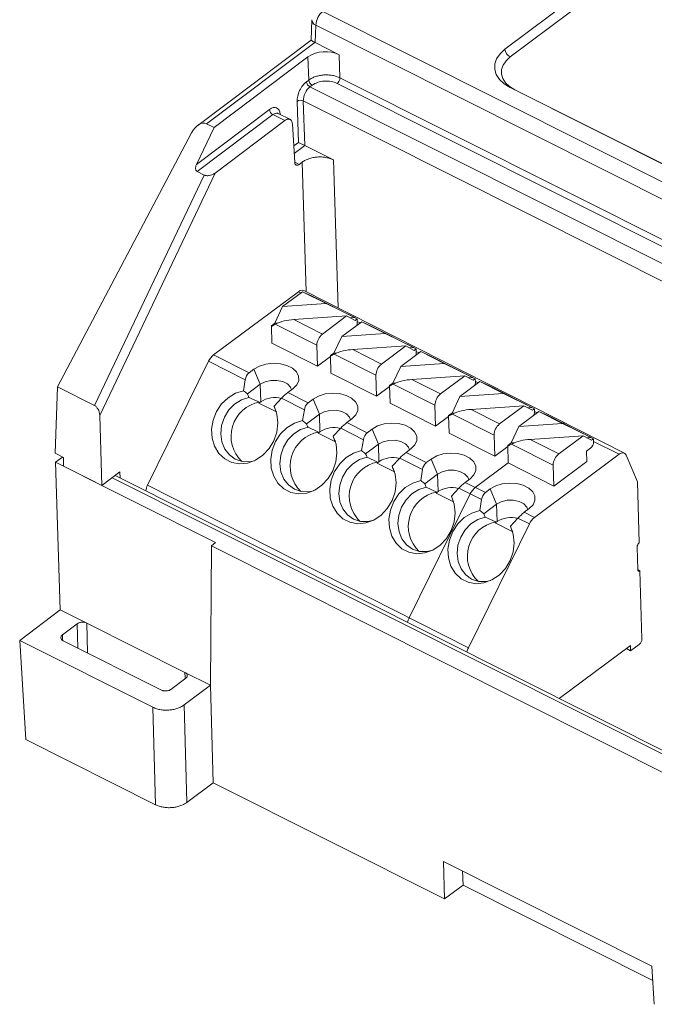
# Model space of a CAD drawing. Header units: millimetres. Extents: x -159 to -35, y 6 to 104.
# Tile 1 of 5: x -159 to -130, y 18 to 62. Entities that reach past the tile are written whole.
import ezdxf

# ---------------------------------------------------------------- set-up
doc = ezdxf.new("R2010")
doc.units = ezdxf.units.MM

msp = doc.modelspace()

# ---------------------------------------------------------------- linework, layer by layer
at = {"color": 7, "linetype": 'Continuous', "lineweight": 15}
for p, q in [((-91.213, 95.26), (-137.009, 60.864)), ((-90.976, 94.909), (-136.772, 60.513)), ((-145.716, 62.194), (-145.749, 61.269)), ((-145.228, 62.569), (-95.931, 37.822)), ((-145.538, 61.94), (-145.567, 61.159)), ((-96.242, 37.194), (-145.538, 61.94)), ((-145.749, 61.27), (-150.871, 57.423)), ((-150.467, 57.503), (-145.586, 61.169)), ((-145.567, 61.159), (-144.486, 60.616)), ((-145.895, 60.516), (-150.131, 57.335)), ((-145.895, 60.516), (-145.862, 59.471)), ((-144.486, 60.616), (-144.453, 59.571)), ((-145.862, 59.471), (-145.962, 59.396)), ((-145.804, 59.165), (-145.704, 59.24)), ((-136.768, 59.129), (-97.963, 39.649)), ((-146.387, 58.512), (-146.329, 56.658)), ((-146.106, 58.532), (-146.044, 56.521)), ((-147.631, 58.142), (-150.923, 55.67)), ((-147.474, 57.911), (-150.892, 55.344)), ((-146.94, 57.643), (-147.474, 57.911)), ((-146.691, 57.69), (-147.24, 57.965)), ((-150.923, 55.67), (-150.131, 57.335)), ((-150.467, 57.503), (-150.131, 57.335)), ((-146.94, 57.643), (-150.088, 55.278)), ((-146.494, 55.757), (-146.6, 57.495)), ((-157.198, 45.641), (-151.143, 57.093)), ((-146.044, 56.521), (-146.329, 56.658)), ((-146.044, 56.521), (-144.746, 55.87)), ((-146.155, 55.77), (-146.29, 55.669)), ((-150.584, 55.189), (-155.527, 44.802)), ((-150.088, 55.278), (-155.289, 44.346)), ((-150.584, 55.189), (-150.892, 55.344)), ((-150.152, 47.082), (-146.327, 49.929)), ((-146.136, 49.927), (-147.039, 49.256)), ((-146.136, 49.927), (-145.076, 49.389)), ((-145.734, 49.744), (-146.136, 49.927)), ((-131.62, 42.646), (-146.089, 49.981)), ((-145.734, 49.744), (-143.678, 48.702)), ((-147.039, 49.256), (-145.076, 49.389)), ((-143.785, 48.757), (-145.076, 49.389)), ((-147.039, 49.256), (-147.391, 48.511)), ((-147.391, 48.511), (-147.548, 48.395)), ((-147.516, 48.379), (-147.377, 48.463)), ((-147.391, 48.511), (-147.256, 48.52)), ((-145.496, 47.51), (-147.377, 48.463)), ((-146.535, 48.671), (-144.15, 48.833)), ((-146.535, 48.671), (-145.246, 48.017)), ((-145.246, 48.017), (-144.15, 48.833)), ((-143.471, 48.576), (-144.373, 47.904)), ((-144.15, 48.833), (-143.769, 48.634)), ((-143.979, 48.743), (-143.785, 48.757)), ((-143.769, 48.634), (-143.678, 48.702)), ((-143.678, 48.702), (-143.673, 48.545)), ((-143.471, 48.576), (-142.41, 48.038)), ((-143.069, 48.393), (-143.471, 48.576)), ((-147.524, 47.608), (-147.548, 48.395)), ((-147.548, 48.395), (-147.516, 48.379)), ((-144.373, 47.904), (-142.41, 48.038)), ((-143.069, 48.393), (-141.012, 47.351)), ((-141.12, 47.405), (-142.41, 48.038)), ((-145.468, 46.566), (-147.524, 47.608)), ((-145.468, 46.566), (-145.496, 47.51)), ((-144.373, 47.904), (-144.726, 47.16)), ((-148.553, 46.271), (-150.152, 47.082)), ((-144.726, 47.16), (-144.882, 47.044)), ((-144.851, 47.028), (-144.712, 47.112)), ((-144.726, 47.16), (-144.591, 47.169)), ((-142.831, 46.158), (-144.712, 47.112)), ((-143.87, 47.319), (-141.484, 47.482)), ((-143.87, 47.319), (-142.581, 46.666)), ((-142.581, 46.666), (-141.484, 47.482)), ((-140.806, 47.225), (-141.708, 46.553)), ((-141.484, 47.482), (-141.104, 47.283)), ((-141.313, 47.392), (-141.12, 47.405)), ((-141.104, 47.283), (-141.012, 47.351)), ((-141.012, 47.351), (-141.008, 47.193)), ((-140.806, 47.225), (-139.745, 46.687)), ((-140.403, 47.042), (-140.806, 47.225)), ((-150.377, 46.796), (-153.13, 41.206)), ((-148.722, 45.957), (-150.377, 46.796)), ((-144.881, 47.003), (-145.468, 46.566)), ((-144.859, 46.257), (-144.882, 47.044)), ((-144.882, 47.044), (-144.851, 47.028)), ((-141.708, 46.553), (-139.745, 46.687)), ((-140.403, 47.042), (-138.347, 46)), ((-138.455, 46.054), (-139.745, 46.687)), ((-148.331, 46.437), (-148.553, 46.271)), ((-148.331, 46.437), (-148.048, 45.751)), ((-142.803, 45.215), (-144.859, 46.257)), ((-141.708, 46.553), (-142.061, 45.809)), ((-148.805, 45.464), (-148.722, 45.957)), ((-148.626, 45.321), (-148.048, 45.751)), ((-148.048, 45.751), (-148.025, 44.964)), ((-142.803, 45.215), (-142.831, 46.158)), ((-142.061, 45.809), (-142.217, 45.692)), ((-142.185, 45.676), (-142.046, 45.761)), ((-142.061, 45.809), (-141.925, 45.818)), ((-140.165, 44.807), (-142.046, 45.761)), ((-141.205, 45.968), (-138.819, 46.131)), ((-141.205, 45.968), (-139.916, 45.315)), ((-139.916, 45.315), (-138.819, 46.131)), ((-138.14, 45.873), (-139.043, 45.202)), ((-138.819, 46.131), (-138.439, 45.931)), ((-138.648, 46.041), (-138.455, 46.054)), ((-138.439, 45.931), (-138.347, 46)), ((-138.347, 46), (-138.343, 45.842)), ((-138.14, 45.873), (-137.08, 45.336)), ((-137.738, 45.691), (-138.14, 45.873)), ((-157.198, 45.641), (-157.307, 42.645)), ((-155.527, 44.802), (-157.198, 45.641)), ((-146.579, 45.549), (-146.801, 45.383)), ((-146.801, 45.383), (-145.887, 44.92)), ((-142.216, 45.652), (-142.803, 45.215)), ((-142.194, 44.906), (-142.217, 45.692)), ((-142.217, 45.692), (-142.185, 45.676)), ((-139.043, 45.202), (-137.08, 45.336)), ((-137.738, 45.691), (-135.682, 44.648)), ((-135.79, 44.703), (-137.08, 45.336)), ((-148.56, 45.164), (-148.085, 44.949)), ((-148.025, 44.964), (-148.108, 44.902)), ((-148.108, 44.902), (-148.085, 44.949)), ((-148.108, 44.902), (-147.32, 44.503)), ((-147.083, 45.126), (-147.422, 44.763)), ((-146.057, 44.606), (-147.083, 45.126)), ((-145.887, 44.92), (-145.665, 45.085)), ((-145.665, 45.085), (-145.382, 44.4)), ((-140.138, 43.863), (-142.194, 44.906)), ((-139.043, 45.202), (-139.395, 44.457)), ((-147.341, 44.546), (-147.32, 44.503)), ((-146.139, 44.113), (-146.057, 44.606)), ((-140.138, 43.863), (-140.165, 44.807)), ((-139.395, 44.457), (-139.552, 44.341)), ((-139.52, 44.325), (-139.381, 44.41)), ((-139.395, 44.457), (-139.26, 44.467)), ((-137.5, 43.456), (-139.381, 44.41)), ((-138.539, 44.617), (-136.154, 44.779)), ((-138.539, 44.617), (-137.25, 43.963)), ((-137.25, 43.963), (-136.154, 44.779)), ((-135.475, 44.522), (-136.377, 43.851)), ((-136.154, 44.779), (-135.773, 44.58)), ((-135.983, 44.69), (-135.79, 44.703)), ((-135.773, 44.58), (-135.682, 44.648)), ((-135.682, 44.648), (-135.677, 44.491)), ((-135.475, 44.522), (-134.414, 43.985)), ((-135.073, 44.34), (-135.475, 44.522)), ((-155.289, 44.346), (-155.19, 41.188)), ((-145.96, 43.97), (-145.382, 44.4)), ((-145.382, 44.4), (-145.359, 43.613)), ((-143.914, 44.197), (-144.136, 44.032)), ((-144.136, 44.032), (-143.222, 43.569)), ((-139.55, 44.3), (-140.138, 43.863)), ((-139.528, 43.555), (-139.552, 44.341)), ((-139.552, 44.341), (-139.52, 44.325)), ((-136.377, 43.851), (-134.414, 43.985)), ((-135.073, 44.34), (-133.017, 43.297)), ((-133.124, 43.352), (-134.414, 43.985)), ((-145.894, 43.813), (-145.42, 43.598)), ((-145.359, 43.613), (-145.443, 43.551)), ((-145.443, 43.551), (-145.42, 43.598)), ((-145.443, 43.551), (-144.655, 43.152)), ((-144.417, 43.775), (-144.756, 43.412)), ((-143.392, 43.255), (-144.417, 43.775)), ((-143.222, 43.569), (-143, 43.734)), ((-143, 43.734), (-142.717, 43.049)), ((-137.472, 42.512), (-139.528, 43.555)), ((-136.377, 43.851), (-136.73, 43.106)), ((-144.676, 43.195), (-144.655, 43.152)), ((-143.474, 42.762), (-143.392, 43.255)), ((-137.472, 42.512), (-137.5, 43.456)), ((-136.73, 43.106), (-136.886, 42.99)), ((-136.73, 43.106), (-136.595, 43.116)), ((-135.874, 43.266), (-133.488, 43.428)), ((-135.874, 43.266), (-134.585, 42.612)), ((-134.585, 42.612), (-133.488, 43.428)), ((-133.488, 43.428), (-133.108, 43.229)), ((-133.317, 43.339), (-133.124, 43.352)), ((-133.108, 43.229), (-133.017, 43.297)), ((-133.017, 43.297), (-133.012, 43.14)), ((-156.925, 42.453), (-157.307, 42.645)), ((-143.295, 42.618), (-142.717, 43.049)), ((-142.717, 43.049), (-142.694, 42.262)), ((-141.248, 42.846), (-141.471, 42.681)), ((-141.471, 42.681), (-140.557, 42.218)), ((-136.885, 42.949), (-137.472, 42.512)), ((-136.886, 42.99), (-136.855, 42.974)), ((-136.863, 42.203), (-136.886, 42.99)), ((-136.855, 42.974), (-136.716, 43.058)), ((-134.835, 42.105), (-136.716, 43.058)), ((-133.331, 42.742), (-133.137, 42.886)), ((-133.331, 42.742), (-133.317, 42.27)), ((-157.278, 42.236), (-156.963, 42.472)), ((-150.065, 38.615), (-157.278, 42.236)), ((-157.068, 35.582), (-157.278, 42.236)), ((-156.925, 42.453), (-156.919, 42.056)), ((-143.229, 42.462), (-142.754, 42.246)), ((-142.694, 42.262), (-142.777, 42.2)), ((-142.777, 42.2), (-142.754, 42.246)), ((-142.777, 42.2), (-141.989, 41.801)), ((-141.752, 42.424), (-142.091, 42.061)), ((-140.727, 41.904), (-141.752, 42.424)), ((-140.557, 42.218), (-140.335, 42.383)), ((-140.335, 42.383), (-140.052, 41.697)), ((-136.863, 42.203), (-138.348, 41.098)), ((-134.807, 41.161), (-136.863, 42.203)), ((-131.858, 42.594), (-135.683, 39.747)), ((-133.317, 42.27), (-134.807, 41.161)), ((-131.035, 41.357), (-131.546, 42.561)), ((-155.19, 41.188), (-156.919, 42.056)), ((-155.19, 41.188), (-154.378, 41.798)), ((-154.362, 41.524), (-154.378, 41.798)), ((-142.01, 41.844), (-141.989, 41.801)), ((-140.727, 41.904), (-140.809, 41.411)), ((-134.807, 41.161), (-134.835, 42.105)), ((-115.144, 21.837), (-154.59, 41.639)), ((-140.052, 41.697), (-140.63, 41.267)), ((-140.052, 41.697), (-140.029, 40.911)), ((-138.583, 41.495), (-138.805, 41.33)), ((-138.805, 41.33), (-137.891, 40.867)), ((-130.954, 38.604), (-131.035, 41.357)), ((-153.13, 41.206), (-138.661, 33.871)), ((-140.089, 40.895), (-140.564, 41.11)), ((-140.029, 40.911), (-140.112, 40.849)), ((-140.089, 40.895), (-140.112, 40.849)), ((-140.112, 40.849), (-139.324, 40.449)), ((-139.087, 41.072), (-139.426, 40.71)), ((-138.061, 40.553), (-139.087, 41.072)), ((-137.891, 40.867), (-137.669, 41.032)), ((-137.669, 41.032), (-137.387, 40.346)), ((-141.326, 35.222), (-138.574, 40.813)), ((-139.324, 40.449), (-139.345, 40.493)), ((-138.061, 40.553), (-138.143, 40.06)), ((-137.387, 40.346), (-137.964, 39.916)), ((-137.387, 40.346), (-137.363, 39.56)), ((-135.918, 40.144), (-136.14, 39.979)), ((-136.14, 39.979), (-135.683, 39.747)), ((-137.424, 39.544), (-137.898, 39.759)), ((-137.363, 39.56), (-137.447, 39.498)), ((-137.424, 39.544), (-137.447, 39.498)), ((-136.421, 39.721), (-136.76, 39.358)), ((-135.909, 39.461), (-136.421, 39.721)), ((-138.661, 33.871), (-135.909, 39.461)), ((-137.447, 39.498), (-136.659, 39.098)), ((-136.659, 39.098), (-136.68, 39.142)), ((-150.251, 38.474), (-150.298, 32.183)), ((-150.065, 38.615), (-150.251, 38.474)), ((-120.717, 23.648), (-150.251, 38.474)), ((-131.048, 38.414), (-131.018, 37.391)), ((-131.018, 37.397), (-130.917, 37.346)), ((-130.827, 34.278), (-130.917, 37.346)), ((-158.901, 34.205), (-157.068, 35.582)), ((-155.879, 34.985), (-157.068, 35.582)), ((-156.302, 34.955), (-156.975, 34.449)), ((-151.445, 32.759), (-155.879, 34.985)), ((-152.895, 31.191), (-158.901, 34.205)), ((-158.901, 34.205), (-158.629, 29.732)), ((-156.939, 34.189), (-152.504, 31.963)), ((-134.558, 31.582), (-131.347, 33.971)), ((-131.533, 33.833), (-131.34, 33.735)), ((-131.34, 33.735), (-131.347, 33.971)), ((-130.952, 34.024), (-131.34, 33.735)), ((-152.082, 31.993), (-151.409, 32.499)), ((-150.298, 32.183), (-151.445, 32.759)), ((-150.298, 32.183), (-151.487, 31.291)), ((-150.298, 32.183), (-150.178, 27.786)), ((-152.775, 26.794), (-152.895, 31.191)), ((-151.487, 31.291), (-151.367, 26.894)), ((-158.629, 29.732), (-152.775, 26.794)), ((-151.367, 26.894), (-150.178, 27.786)), ((-150.178, 27.786), (-139.734, 22.543)), ((-139.78, 24.24), (-130.376, 19.52)), ((-139.734, 22.543), (-139.78, 24.24)), ((-138.9, 23.169), (-138.917, 23.807)), ((-138.9, 23.169), (-139.734, 22.543)), ((-138.9, 23.169), (-130.337, 18.87)), ((-130.376, 19.52), (-130.271, 17.793))]:
    msp.add_line(p, q, dxfattribs=at)
at = {"color": 8, "linetype": 'Continuous', "lineweight": 15}
for p, q in [((-104.284, 39.406), (-144.453, 59.571)), ((-105.15, 38.756), (-145.804, 59.165)), ((-104.534, 39.218), (-144.577, 59.32)), ((-136.576, 59.033), (-136.568, 59.038)), ((-136.568, 59.038), (-97.788, 39.571)), ((-146.106, 58.532), (-105.775, 38.286)), ((-147.155, 57.935), (-147.165, 57.928)), ((-147.155, 57.923), (-147.155, 57.935)), ((-146.329, 56.658), (-146.539, 56.501)), ((-146.044, 56.521), (-146.519, 56.166)), ((-146.495, 55.771), (-146.29, 55.669)), ((-146.155, 55.77), (-145.97, 49.921)), ((-144.536, 49.194), (-144.746, 55.87)), ((-146.212, 49.871), (-146.327, 49.929)), ((-143.547, 48.519), (-143.674, 48.584)), ((-140.882, 47.168), (-141.009, 47.233)), ((-138.216, 45.817), (-138.344, 45.882)), ((-135.551, 44.466), (-135.678, 44.531)), ((-131.858, 42.594), (-133.013, 43.179)), ((-115.144, 21.665), (-154.727, 41.535)), ((-156.272, 33.854), (-156.302, 34.955)), ((-155.879, 34.985), (-155.843, 33.639)), ((-156.975, 34.449), (-156.975, 34.211)), ((-151.431, 32.524), (-151.445, 32.759)), ((-151.428, 32.484), (-151.429, 32.501))]:
    msp.add_line(p, q, dxfattribs=at)
at = {"color": 7, "linetype": 'Continuous', "lineweight": 15, "flags": 128}
for points in [[(-145.567, 61.159), (-145.577, 61.164), (-145.586, 61.169)], [(-137.009, 60.864), (-137.231, 60.661), (-137.385, 60.436), (-137.467, 60.197), (-137.472, 59.955), (-137.4, 59.719), (-137.255, 59.496), (-137.041, 59.297), (-136.768, 59.129)], [(-136.772, 60.513), (-136.961, 60.34), (-137.093, 60.149), (-137.162, 59.946), (-137.166, 59.74), (-137.105, 59.539), (-136.982, 59.351), (-136.8, 59.181), (-136.568, 59.038)], [(-150.467, 57.503), (-150.545, 57.528), (-150.631, 57.529), (-150.722, 57.506), (-150.815, 57.461), (-150.907, 57.394), (-150.994, 57.308), (-151.074, 57.207), (-151.143, 57.093)], [(-148.331, 46.437), (-148.085, 46.575), (-147.789, 46.666), (-147.465, 46.702), (-147.141, 46.681), (-146.842, 46.605), (-146.593, 46.478), (-146.413, 46.312), (-146.318, 46.121), (-146.315, 45.919), (-146.405, 45.723), (-146.579, 45.549)], [(-148.048, 45.751), (-147.834, 45.864), (-147.572, 45.927), (-147.294, 45.93), (-147.034, 45.875), (-146.822, 45.768), (-146.685, 45.622), (-146.642, 45.502)], [(-147.422, 44.763), (-147.293, 44.402), (-147.251, 44.007), (-147.3, 43.6), (-147.435, 43.207), (-147.649, 42.851), (-147.929, 42.553), (-148.258, 42.332), (-148.616, 42.2), (-148.982, 42.166), (-149.334, 42.231), (-149.652, 42.392), (-149.914, 42.638), (-150.107, 42.956), (-150.219, 43.326), (-150.242, 43.726), (-150.175, 44.132), (-150.023, 44.519), (-149.795, 44.865), (-149.503, 45.148), (-149.167, 45.352), (-148.805, 45.464)], [(-145.665, 45.085), (-145.42, 45.224), (-145.123, 45.315), (-144.8, 45.351), (-144.476, 45.33), (-144.177, 45.253), (-143.928, 45.127), (-143.748, 44.961), (-143.653, 44.77), (-143.65, 44.568), (-143.739, 44.372), (-143.914, 44.197)], [(-148.311, 42.306), (-148.523, 42.261), (-148.86, 42.268), (-149.173, 42.372), (-149.443, 42.564), (-149.65, 42.832), (-149.783, 43.159), (-149.831, 43.523), (-149.792, 43.9), (-149.668, 44.265), (-149.468, 44.593), (-149.204, 44.863), (-148.894, 45.058), (-148.56, 45.164), (-148.56, 45.164)], [(-145.382, 44.4), (-145.168, 44.513), (-144.907, 44.575), (-144.629, 44.579), (-144.369, 44.524), (-144.157, 44.417), (-144.02, 44.27), (-143.977, 44.151)], [(-144.756, 43.412), (-144.628, 43.051), (-144.586, 42.655), (-144.634, 42.249), (-144.769, 41.856), (-144.983, 41.5), (-145.263, 41.202), (-145.592, 40.981), (-145.951, 40.849), (-146.317, 40.815), (-146.669, 40.88), (-146.986, 41.04), (-147.249, 41.287), (-147.442, 41.605), (-147.553, 41.975), (-147.576, 42.375), (-147.51, 42.781), (-147.358, 43.168), (-147.129, 43.514), (-146.838, 43.797), (-146.501, 44.001), (-146.139, 44.113)], [(-143, 43.734), (-142.755, 43.872), (-142.458, 43.963), (-142.135, 44), (-141.81, 43.979), (-141.511, 43.902), (-141.262, 43.776), (-141.083, 43.61), (-140.988, 43.418), (-140.985, 43.216), (-141.074, 43.02), (-141.248, 42.846)], [(-145.646, 40.954), (-145.858, 40.91), (-146.195, 40.917), (-146.508, 41.02), (-146.777, 41.213), (-146.985, 41.481), (-147.117, 41.808), (-147.166, 42.172), (-147.127, 42.549), (-147.003, 42.913), (-146.802, 43.242), (-146.539, 43.512), (-146.229, 43.707), (-145.894, 43.813), (-145.894, 43.813)], [(-142.717, 43.049), (-142.503, 43.162), (-142.242, 43.224), (-141.964, 43.228), (-141.703, 43.173), (-141.492, 43.066), (-141.355, 42.919), (-141.311, 42.799)], [(-142.091, 42.061), (-141.962, 41.7), (-141.921, 41.304), (-141.969, 40.898), (-142.104, 40.505), (-142.318, 40.149), (-142.598, 39.851), (-142.927, 39.63), (-143.285, 39.498), (-143.652, 39.463), (-144.004, 39.529), (-144.321, 39.689), (-144.584, 39.936), (-144.777, 40.254), (-144.888, 40.624), (-144.911, 41.024), (-144.845, 41.429), (-144.693, 41.817), (-144.464, 42.162), (-144.173, 42.446), (-143.836, 42.65), (-143.474, 42.762)], [(-140.335, 42.383), (-140.089, 42.521), (-139.793, 42.612), (-139.469, 42.649), (-139.145, 42.628), (-138.846, 42.551), (-138.597, 42.425), (-138.417, 42.259), (-138.322, 42.067), (-138.319, 41.865), (-138.409, 41.669), (-138.583, 41.495)], [(-131.858, 42.594), (-131.808, 42.626), (-131.76, 42.648), (-131.713, 42.66), (-131.67, 42.661), (-131.631, 42.651), (-131.596, 42.631), (-131.568, 42.601), (-131.546, 42.561)], [(-142.981, 39.603), (-143.193, 39.559), (-143.529, 39.566), (-143.842, 39.669), (-144.112, 39.861), (-144.32, 40.13), (-144.452, 40.457), (-144.5, 40.821), (-144.461, 41.198), (-144.337, 41.562), (-144.137, 41.891), (-143.873, 42.161), (-143.564, 42.356), (-143.229, 42.462), (-143.229, 42.462)], [(-140.052, 41.697), (-139.838, 41.811), (-139.576, 41.873), (-139.298, 41.877), (-139.038, 41.822), (-138.827, 41.715), (-138.689, 41.568), (-138.646, 41.448)], [(-140.809, 41.411), (-141.171, 41.299), (-141.507, 41.095), (-141.799, 40.811), (-142.027, 40.466), (-142.179, 40.078), (-142.246, 39.672), (-142.223, 39.273), (-142.111, 38.903), (-141.918, 38.585), (-141.656, 38.338), (-141.339, 38.177), (-140.986, 38.112), (-140.62, 38.147), (-140.262, 38.278), (-139.933, 38.5), (-139.653, 38.797), (-139.439, 39.153), (-139.304, 39.546), (-139.255, 39.953), (-139.297, 40.349), (-139.426, 40.71)], [(-137.669, 41.032), (-137.424, 41.17), (-137.128, 41.261), (-136.804, 41.298), (-136.48, 41.277), (-136.181, 41.2), (-135.932, 41.073), (-135.752, 40.908), (-135.657, 40.716), (-135.654, 40.514), (-135.743, 40.318), (-135.918, 40.144)], [(-140.564, 41.11), (-140.899, 41.005), (-141.208, 40.81), (-141.472, 40.539), (-141.672, 40.211), (-141.796, 39.846), (-141.835, 39.47), (-141.787, 39.106), (-141.654, 38.779), (-141.447, 38.51), (-141.177, 38.318), (-140.864, 38.215), (-140.528, 38.207), (-140.316, 38.252)], [(-137.387, 40.346), (-137.173, 40.459), (-136.911, 40.522), (-136.633, 40.526), (-136.373, 40.471), (-136.161, 40.363), (-136.024, 40.217), (-135.981, 40.097)], [(-138.143, 40.06), (-138.505, 39.947), (-138.842, 39.743), (-139.133, 39.46), (-139.362, 39.114), (-139.514, 38.727), (-139.58, 38.321), (-139.557, 37.921), (-139.446, 37.551), (-139.253, 37.234), (-138.99, 36.987), (-138.673, 36.826), (-138.321, 36.761), (-137.955, 36.795), (-137.596, 36.927), (-137.267, 37.149), (-136.987, 37.446), (-136.774, 37.802), (-136.638, 38.195), (-136.59, 38.602), (-136.632, 38.997), (-136.76, 39.358)], [(-137.898, 39.759), (-138.233, 39.653), (-138.543, 39.459), (-138.806, 39.188), (-139.007, 38.86), (-139.131, 38.495), (-139.17, 38.118), (-139.121, 37.755), (-138.989, 37.427), (-138.781, 37.159), (-138.512, 36.967), (-138.199, 36.864), (-137.862, 36.856), (-137.65, 36.901)], [(-131.018, 37.391), (-131.015, 37.37), (-131.009, 37.352), (-131, 37.338), (-130.987, 37.329), (-130.972, 37.325), (-130.955, 37.327), (-130.936, 37.334), (-130.917, 37.346)]]:
    msp.add_lwpolyline(points, dxfattribs=at)
at = {"color": 8, "linetype": 'Continuous', "lineweight": 15}
msp.add_arc((-145.427, 62.207), 0.289, 182.7211, 247.3328, dxfattribs=at)
at = {"color": 7, "linetype": 'Continuous', "lineweight": 15}
for centre, radius, start, end in [((-144.691, 61.912), 0.848, 129.2829, 178.0969), ((-145.28, 61.846), 0.743, 230.8525, 245.6834), ((-136.563, 60.909), 0.448, 185.7353, 242.1513), ((-145.101, 59.308), 1.445, 64.8164, 123.3057), ((-145.564, 59.505), 0.3, 186.4055, 242.0762), ((-146.228, 58.261), 0.297, 65.6929, 122.4292), ((-147.334, 58.176), 0.3, 186.4055, 242.0762), ((-146.166, 49.765), 0.229, 70.4508, 134.5548), ((-146.426, 46.414), 2.26, 92.7856, 114.9022), ((-143.994, 48.55), 0.321, 331.3718, 359.0413), ((-144.823, 47.494), 0.673, 128.9401, 178.634), ((-149.653, 46.456), 0.8, 128.542, 154.8436), ((-143.76, 45.063), 2.26, 92.7856, 114.9022), ((-141.329, 47.199), 0.321, 331.3718, 359.0413), ((-142.158, 46.142), 0.673, 128.9401, 178.634), ((-148.241, 45.9), 0.485, 130.0025, 173.157), ((-141.095, 43.711), 2.26, 92.7856, 114.9022), ((-138.663, 45.848), 0.321, 331.3718, 359.0413), ((-145.445, 43.618), 2.226, 127.5325, 137.3571), ((-139.493, 44.791), 0.673, 128.9401, 178.634), ((-147.795, 43.406), 1.57, 100.6564, 226.2462), ((-147.391, 43.988), 1.164, 75.2535, 122.9885), ((-145.575, 44.548), 0.485, 130.0025, 173.157), ((-138.43, 42.36), 2.26, 92.7856, 114.9022), ((-135.998, 44.496), 0.321, 331.3718, 359.0413), ((-142.779, 42.267), 2.226, 127.5325, 137.3571), ((-136.827, 43.44), 0.673, 128.9401, 178.634), ((-134.356, 43.846), 0.167, 65.0202, 109.1721), ((-145.13, 42.055), 1.57, 100.6564, 226.2462), ((-144.725, 42.637), 1.164, 75.2535, 122.9885), ((-142.91, 43.197), 0.485, 130.0025, 173.157), ((-135.764, 41.009), 2.26, 92.7856, 114.9022), ((-133.348, 43.148), 0.336, 308.9401, 358.634), ((-140.114, 40.915), 2.226, 127.5325, 137.3571), ((-142.464, 40.704), 1.57, 100.6564, 226.2462), ((-142.06, 41.286), 1.164, 75.2535, 122.9885), ((-140.245, 41.846), 0.485, 130.0025, 173.157), ((-134.162, 42.089), 0.673, 128.9401, 178.634), ((-137.449, 39.564), 2.226, 127.5325, 137.3571), ((-152.373, 40.825), 0.847, 153.2835, 171.7393), ((-139.799, 39.352), 1.57, 100.6563, 226.2462), ((-139.395, 39.934), 1.164, 75.2535, 122.9885), ((-137.85, 40.473), 0.8, 128.542, 154.8436), ((-137.579, 40.495), 0.485, 130.0025, 173.157), ((-134.783, 38.213), 2.226, 127.5325, 137.3571), ((-137.134, 38.001), 1.57, 100.6563, 226.2462), ((-136.73, 38.583), 1.164, 75.2535, 122.9885), ((-135.185, 39.121), 0.8, 128.542, 154.8436), ((-130.796, 38.408), 0.252, 128.9401, 178.634), ((-140.537, 34.829), 0.882, 153.5013, 167.6958), ((-131.163, 34.286), 0.336, 308.9401, 358.634), ((-137.867, 33.476), 0.887, 153.5271, 166.8519)]:
    msp.add_arc(centre, radius, start, end, dxfattribs=at)
for points, knots in [([(-145.862, 59.471), (-145.84, 59.487), (-145.796, 59.517), (-145.722, 59.559), (-145.643, 59.595), (-145.558, 59.627), (-145.468, 59.654), (-145.375, 59.675), (-145.28, 59.691), (-145.182, 59.701), (-145.084, 59.705), (-144.986, 59.703), (-144.889, 59.695), (-144.794, 59.681), (-144.702, 59.662), (-144.614, 59.637), (-144.53, 59.607), (-144.479, 59.583), (-144.453, 59.571)], [0, 0, 0, 0, 0.062483, 0.124973, 0.187469, 0.249971, 0.312478, 0.374989, 0.4375, 0.500013, 0.562524, 0.625034, 0.687541, 0.750044, 0.812543, 0.875036, 0.937521, 1, 1, 1, 1]), ([(-144.453, 59.571), (-144.453, 59.53), (-144.466, 59.479), (-144.511, 59.387), (-144.544, 59.345), (-144.577, 59.32)], [0, 0, 0, 0, 0.5, 0.5, 1, 1, 1, 1]), ([(-146.387, 58.512), (-146.392, 58.657), (-146.349, 58.836), (-146.192, 59.163), (-146.078, 59.309), (-145.962, 59.396)], [0, 0, 0, 0, 0.5, 0.5, 1, 1, 1, 1]), ([(-146.106, 58.532), (-146.11, 58.636), (-146.08, 58.764), (-145.968, 58.998), (-145.888, 59.102), (-145.804, 59.165)], [0, 0, 0, 0, 0.5, 0.5, 1, 1, 1, 1]), ([(-145.962, 59.396), (-145.96, 59.355), (-145.942, 59.306), (-145.884, 59.221), (-145.844, 59.185), (-145.804, 59.165)], [0, 0, 0, 0, 0.5, 0.5, 1, 1, 1, 1]), ([(-145.704, 59.24), (-145.569, 59.341), (-145.369, 59.409), (-144.952, 59.439), (-144.737, 59.4), (-144.577, 59.32)], [0, 0, 0, 0, 0.5, 0.5, 1, 1, 1, 1]), ([(-147.631, 58.142), (-147.515, 58.23), (-147.396, 58.259), (-147.22, 58.183), (-147.164, 58.077), (-147.155, 57.935)], [0, 0, 0, 0, 0.5, 0.5, 1, 1, 1, 1]), ([(-146.94, 57.643), (-146.925, 57.653), (-146.896, 57.673), (-146.85, 57.695), (-146.803, 57.709), (-146.756, 57.712), (-146.71, 57.702), (-146.669, 57.676), (-146.634, 57.634), (-146.609, 57.574), (-146.603, 57.522), (-146.6, 57.495)], [0, 0, 0, 0, 0.084957, 0.176457, 0.2745, 0.379082, 0.490201, 0.607855, 0.732042, 0.862758, 1, 1, 1, 1]), ([(-146.155, 55.77), (-146.133, 55.786), (-146.089, 55.817), (-146.015, 55.858), (-145.936, 55.895), (-145.823, 55.937), (-145.67, 55.978), (-145.476, 56.004), (-145.279, 56.006), (-145.086, 55.984), (-144.903, 55.94), (-144.799, 55.894), (-144.746, 55.87)], [0, 0, 0, 0, 0.0628015, 0.1250342, 0.1873083, 0.2502327, 0.3750212, 0.5001476, 0.6249346, 0.7500626, 0.874944, 1, 1, 1, 1]), ([(-150.923, 55.67), (-150.932, 55.649), (-150.948, 55.611), (-150.96, 55.556), (-150.965, 55.51), (-150.964, 55.462), (-150.954, 55.414), (-150.929, 55.369), (-150.904, 55.352), (-150.892, 55.344)], [0, 0, 0, 0, 0.1772312, 0.3286251, 0.454321, 0.5545794, 0.7200665, 0.8664758, 1, 1, 1, 1]), ([(-146.29, 55.669), (-146.303, 55.66), (-146.328, 55.643), (-146.364, 55.629), (-146.398, 55.626), (-146.429, 55.633), (-146.455, 55.651), (-146.475, 55.678), (-146.489, 55.713), (-146.492, 55.742), (-146.494, 55.757)], [0, 0, 0, 0, 0.126972, 0.249394, 0.372202, 0.500286, 0.623762, 0.75013, 0.87435, 1, 1, 1, 1]), ([(-150.584, 55.189), (-150.574, 55.185), (-150.554, 55.175), (-150.518, 55.166), (-150.472, 55.159), (-150.413, 55.158), (-150.326, 55.169), (-150.237, 55.195), (-150.151, 55.234), (-150.109, 55.263), (-150.088, 55.278)], [0, 0, 0, 0, 0.066523, 0.134342, 0.205486, 0.320489, 0.445982, 0.671905, 0.833298, 1, 1, 1, 1]), ([(-155.289, 44.346), (-155.29, 44.364), (-155.292, 44.398), (-155.302, 44.453), (-155.321, 44.527), (-155.352, 44.605), (-155.397, 44.682), (-155.439, 44.734), (-155.482, 44.776), (-155.512, 44.793), (-155.527, 44.802)], [0, 0, 0, 0, 0.111698, 0.221979, 0.332126, 0.556376, 0.679742, 0.797314, 0.900428, 1, 1, 1, 1]), ([(-156.302, 34.955), (-156.288, 34.964), (-156.262, 34.982), (-156.213, 35.003), (-156.158, 35.017), (-156.1, 35.025), (-156.04, 35.026), (-155.982, 35.019), (-155.927, 35.006), (-155.895, 34.992), (-155.879, 34.985)], [0, 0, 0, 0, 0.126045, 0.24761, 0.369641, 0.497027, 0.620644, 0.748887, 0.873082, 1, 1, 1, 1]), ([(-156.939, 34.189), (-156.95, 34.195), (-156.972, 34.207), (-156.998, 34.227), (-157.03, 34.261), (-157.049, 34.313), (-157.044, 34.371), (-157.015, 34.417), (-156.989, 34.438), (-156.975, 34.449)], [0, 0, 0, 0, 0.094826, 0.18489, 0.272031, 0.500109, 0.728187, 0.85825, 1, 1, 1, 1]), ([(-151.445, 32.759), (-151.43, 32.751), (-151.402, 32.735), (-151.37, 32.705), (-151.348, 32.672), (-151.338, 32.636), (-151.338, 32.599), (-151.35, 32.563), (-151.373, 32.529), (-151.397, 32.509), (-151.409, 32.499)], [0, 0, 0, 0, 0.126036, 0.247601, 0.369641, 0.497045, 0.62067, 0.748906, 0.873081, 1, 1, 1, 1]), ([(-152.082, 31.993), (-152.092, 31.986), (-152.111, 31.972), (-152.145, 31.955), (-152.2, 31.934), (-152.285, 31.921), (-152.379, 31.922), (-152.453, 31.94), (-152.487, 31.955), (-152.504, 31.963)], [0, 0, 0, 0, 0.094826, 0.18489, 0.272031, 0.500109, 0.728187, 0.85825, 1, 1, 1, 1]), ([(-152.895, 31.191), (-152.867, 31.177), (-152.811, 31.151), (-152.72, 31.119), (-152.624, 31.093), (-152.5, 31.07), (-152.346, 31.055), (-152.166, 31.058), (-151.987, 31.08), (-151.809, 31.125), (-151.633, 31.192), (-151.536, 31.258), (-151.487, 31.291)], [0, 0, 0, 0, 0.068588, 0.135961, 0.202903, 0.270211, 0.385991, 0.500192, 0.614062, 0.730173, 0.864076, 1, 1, 1, 1]), ([(-152.775, 26.794), (-152.749, 26.782), (-152.698, 26.757), (-152.614, 26.727), (-152.526, 26.702), (-152.434, 26.683), (-152.339, 26.669), (-152.242, 26.661), (-152.144, 26.659), (-152.046, 26.663), (-151.948, 26.673), (-151.853, 26.688), (-151.76, 26.71), (-151.67, 26.737), (-151.586, 26.769), (-151.506, 26.806), (-151.432, 26.847), (-151.388, 26.878), (-151.367, 26.894)], [0, 0, 0, 0, 0.062505, 0.125008, 0.18751, 0.25001, 0.312508, 0.375006, 0.437503, 0.5, 0.562497, 0.624994, 0.687492, 0.74999, 0.81249, 0.874992, 0.937495, 1, 1, 1, 1])]:
    msp.add_open_spline(points, degree=3, knots=knots, dxfattribs=at)
at = {"color": 8, "linetype": 'Continuous', "lineweight": 15}
msp.add_open_spline([(-147.236, 57.961), (-147.246, 57.966), (-147.286, 57.985), (-147.368, 57.977), (-147.44, 57.932), (-147.474, 57.911)], degree=3, knots=[0, 0, 0, 0, 0.164478, 0.613891, 1, 1, 1, 1], dxfattribs=at)
at = {"color": 7, "linetype": 'Continuous', "lineweight": 15}
for points in [[(-148.626, 45.321), (-148.685, 45.369), (-148.745, 45.417), (-148.805, 45.464)], [(-148.56, 45.164), (-148.581, 45.217), (-148.603, 45.269), (-148.626, 45.321)], [(-147.422, 44.763), (-147.417, 44.743), (-147.412, 44.723), (-147.407, 44.703)], [(-147.407, 44.703), (-147.385, 44.651), (-147.363, 44.599), (-147.341, 44.546)], [(-146.139, 44.113), (-146.08, 44.066), (-146.02, 44.018), (-145.96, 43.97)], [(-145.894, 43.813), (-145.916, 43.865), (-145.938, 43.918), (-145.96, 43.97)], [(-144.756, 43.412), (-144.751, 43.392), (-144.746, 43.372), (-144.742, 43.352)], [(-144.742, 43.352), (-144.72, 43.3), (-144.698, 43.248), (-144.676, 43.195)], [(-143.474, 42.762), (-143.414, 42.715), (-143.355, 42.667), (-143.295, 42.618)], [(-143.229, 42.462), (-143.251, 42.514), (-143.273, 42.566), (-143.295, 42.618)], [(-142.091, 42.061), (-142.086, 42.041), (-142.081, 42.021), (-142.077, 42.001)], [(-142.077, 42.001), (-142.054, 41.949), (-142.032, 41.897), (-142.01, 41.844)], [(-140.63, 41.267), (-140.689, 41.315), (-140.749, 41.363), (-140.809, 41.411)], [(-140.63, 41.267), (-140.607, 41.215), (-140.585, 41.163), (-140.564, 41.11)], [(-139.426, 40.71), (-139.421, 40.69), (-139.416, 40.67), (-139.411, 40.65)], [(-139.411, 40.65), (-139.389, 40.598), (-139.367, 40.545), (-139.345, 40.493)], [(-137.964, 39.916), (-138.024, 39.964), (-138.084, 40.012), (-138.143, 40.06)], [(-137.964, 39.916), (-137.942, 39.864), (-137.92, 39.812), (-137.898, 39.759)], [(-136.76, 39.358), (-136.755, 39.339), (-136.751, 39.319), (-136.746, 39.298)], [(-136.746, 39.298), (-136.724, 39.246), (-136.702, 39.194), (-136.68, 39.142)]]:
    msp.add_open_spline(points, degree=3, dxfattribs=at)

doc.saveas('drawing.dxf')
